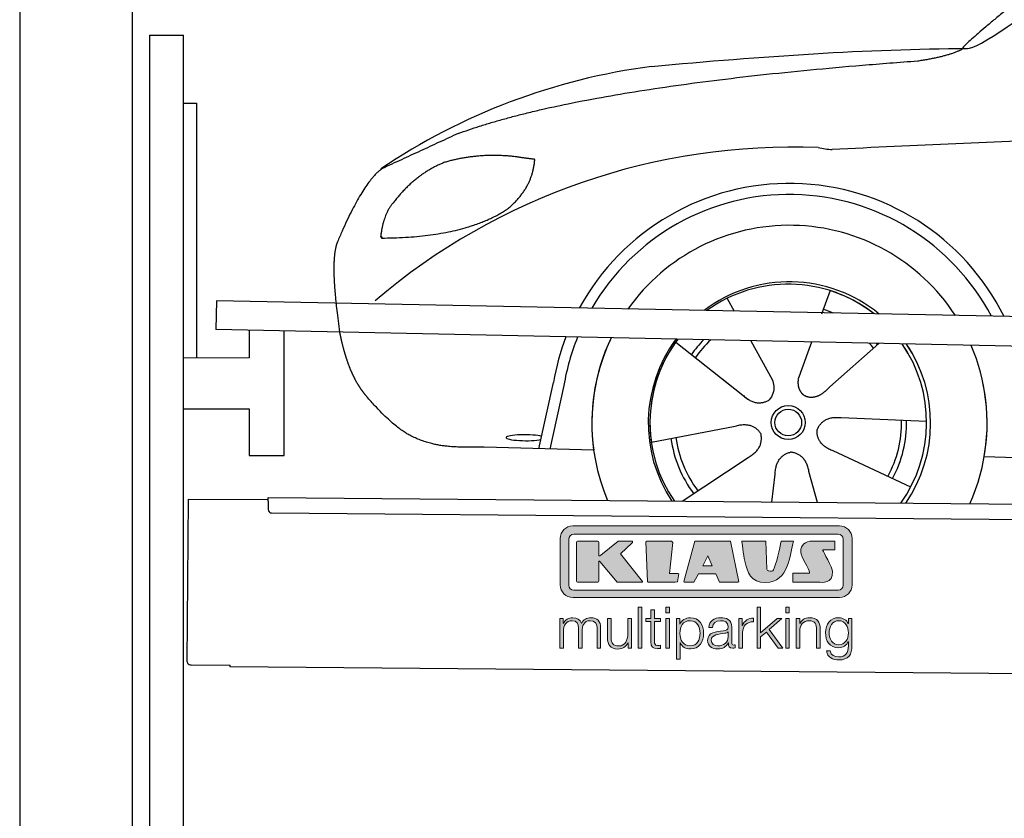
# Model space of a CAD drawing. Header units: millimetres. Extents: x -411 to 6777, y 0 to 6477.
# Tile 2 of 6: x 0 to 1744, y 3726 to 5140. Entities that reach past the tile are written whole.
import ezdxf

# ---------------------------------------------------------------- set-up
doc = ezdxf.new("R2010")
doc.units = ezdxf.units.MM
for name, color, linetype, lineweight in [('car', 10, 'Continuous', 25), ('Gebäude', 7, 'Continuous', 25), ('Logo', 7, 'Continuous', 25), ('Plattform', 7, 'Continuous', 25), ('Ständer hinten', 7, 'Continuous', 25)]:
    doc.layers.add(name, color=color, linetype=linetype, lineweight=lineweight)

# ---------------------------------------------------------------- blocks, each defined once
blk = doc.blocks.new('Car')
at = {"layer": 'car'}
for p, q in [((1392.4, 4673), (1377.6, 4631.1)), ((1210.2, 4657.6), (1222.9, 4635.1)), ((1210.3, 4657.6), (1223, 4635.1)), ((1119.9, 4579.5), (1239.4, 4486.6)), ((1252.5, 4582.9), (1291, 4514.6)), ((1360.2, 4581.6), (1341.3, 4527.7)), ((1479.4, 4580.2), (1393.3, 4502.7)), ((1341.3, 4527.7), (1337.5, 4517.3)), ((879.3, 4388.2), (903.9, 4506.1)), ((922.4, 4500.8), (898.9, 4387.9)), ((1202, 4515.7), (1248.6, 4479.5)), ((1565.4, 4442.7), (1414.1, 4447.7)), ((1078.3, 4401.6), (1226.6, 4431.8)), ((976.3, 4386.5), (782.1, 4390)), ((1133.7, 4297.8), (1249.9, 4376.5)), ((1538.2, 4326.5), (1400.4, 4389.2)), ((1668, 4381.7), (3717, 4347)), ((1292.4, 4297.8), (1298, 4347.4)), ((1373.6, 4297.9), (1357.8, 4352.5))]:
    blk.add_line(p, q, dxfattribs=at)
for radius in [30.1, 23.6]:
    blk.add_circle((1320.4, 4438.8), radius, dxfattribs=at)
for centre, radius, start, end in [((1229.4, 3955.6), 1122.3, 98.0395, 124.4377), ((1334.1, 3785.2), 1141.2, 88.2487, 130.916), ((1395.4, 5040.3), 117.4, 256.9855, 269.1884), ((1322.5, 4437.9), 424.2, 26.9197, 151.8432), ((1322.3, 4437.7), 404.8, 28.396, 150.3669), ((1322.5, 4437.9), 350, 33.4585, 145.3045), ((1322.5, 4437.9), 250, 51.0494, 127.7135), ((1320.4, 4438.8), 245, 52.2371, 126.5259), ((1320.4, 4438.8), 245, 52.2371, 72.9266), ((1320.4, 4438.8), 209.6, 68.0621, 73.3995), ((1322.5, 4437.9), 424.2, 159.4632, 170.7471), ((1322.5, 4437.9), 424.2, 159.4632, 170.7471), ((1322.3, 4437.7), 404.8, 158.434, 171.0238), ((1322.5, 4437.9), 350, 155.0104, 203.6179), ((1322.5, 4437.9), 350, 155.0104, 188.4487), ((1322.5, 4437.9), 350, 155.0104, 157.8717), ((1322.5, 4437.9), 250, 144.1237, 214.1037), ((1320.4, 4438.8), 245, 143.5289, 188.7348), ((1320.4, 4438.8), 245, 144.9266, 215.1376), ((1322.5, 4437.9), 250, 144.1237, 148.496), ((1320.4, 4438.8), 245, 143.5289, 148.0172), ((1320.4, 4438.8), 209.6, 136.2024, 145.3995), ((1320.4, 4438.8), 200.6, 133.7482, 145.5463), ((1320.4, 4438.8), 200.6, 41.6402, 44.9032), ((1320.4, 4438.8), 200.6, 41.6402, 44.9032), ((1320.4, 4438.8), 209.6, 41.655, 42.449), ((1320.4, 4438.8), 245, 30.7457, 35.1225), ((1320.4, 4438.8), 245, 324.9119, 35.1225), ((1322.5, 4437.9), 250, 30.267, 34.5277), ((1322.5, 4437.9), 250, 325.9458, 34.5277), ((1322.5, 4437.9), 350, 350.7505, 23.641), ((1322.5, 4437.9), 350, 350.7505, 23.641), ((1322.5, 4437.9), 350, 336.4317, 11.924), ((1320.4, 4438.8), 200.6, 332.1152, 1.5463), ((1320.4, 4438.8), 209.6, 332.262, 1.3995), ((1320.4, 4438.8), 209.6, 188.262, 217.3995), ((1320.4, 4438.8), 200.6, 188.1152, 217.5463)]:
    blk.add_arc(centre, radius, start, end, dxfattribs=at)
blk.add_ellipse((854.7, 4407.7), major_axis=(33.6, 0), ratio=0.157274, start_param=0.513473, end_param=5.704241, dxfattribs=at)
for points, degree in [([(1631.4, 5103.7), (1667.1, 5100.2), (1967, 5351.8), (2144.5, 5462.4)], 3), ([(1927.4, 5357.4), (1846.8, 5296.2), (1745.2, 5211.8), (1616.9, 5105.4), (1622.8, 5103.5)], 4), ([(1072.5, 5066.9), (1268.6, 5086.7), (1453.7, 5101.4), (1631.4, 5103.7)], 3), ([(1543.7, 5081), (1596.8, 5089.3), (1622.5, 5102.5)], 2), ([(731.4, 4945.1), (967.1, 5033.8), (1543.7, 5081)], 2), ([(4702.4, 5037), (3825.7, 5057.4), (1393.7, 4922.9)], 2), ([(731.4, 4945.1), (597.7, 4881.9)], 1), ([(834.6, 4904.7), (767, 4911.8), (707.8, 4893.8)], 2), ([(818.3, 4811.1), (864, 4848.5), (867.3, 4900.4)], 2), ([(867.3, 4900.4), (849.5, 4902.3), (834.6, 4904.7)], 2), ([(597.7, 4881.9), (563.3, 4858.8), (519.2, 4751.3)], 2), ([(707.8, 4893.8), (655.7, 4872.6), (618.1, 4822.3)], 2), ([(618.1, 4822.3), (600, 4802.3), (595.6, 4761)], 2), ([(596.9, 4758.7), (741.6, 4760.6), (818.3, 4811.1)], 2), ([(595.6, 4761), (599, 4760.9), (596.9, 4758.7)], 2), ([(519.2, 4751.3), (512.9, 4735.4), (511.1, 4706.9), (512.4, 4674.6), (524.3, 4591.4)], 4), ([(1239.4, 4486.6), (1262.9, 4464.9), (1286.1, 4478.5)], 2), ([(1414.1, 4447.7), (1382.3, 4451.4), (1371.5, 4426.8)], 2), ([(1226.6, 4431.8), (1257.3, 4440.8), (1272.1, 4418.4)], 2), ([(1249.9, 4376.5), (1277.8, 4392.2), (1272.1, 4418.4)], 2), ([(1400.4, 4389.2), (1370.3, 4400), (1371.5, 4426.8)], 2), ([(1298, 4347.4), (1298.9, 4379.4), (1324.8, 4386.5)], 2), ([(1357.8, 4352.5), (1351.6, 4383.8), (1324.8, 4386.5)], 2)]:
    blk.add_open_spline(points, degree=degree, dxfattribs=at)
for points, degree, knots in [([(524.3, 4591.4), (525.2, 4587.2), (526.2, 4583), (527.1, 4578.9), (528.1, 4574.8), (531.8, 4560), (535.9, 4546.4), (540.4, 4534), (545.3, 4522.7)], 4, [0.4914944, 0.4914944, 0.4914944, 0.4914944, 0.4914944, 0.5422469, 0.5422469, 0.5422469, 0.5422469, 0.728655, 0.728655, 0.728655, 0.728655, 0.728655]), ([(545, 4523.4), (546.4, 4520.2), (547.9, 4517.1), (549.3, 4514.2), (550.8, 4511.3), (556.5, 4500.2), (562.6, 4490.9), (568.9, 4483), (575.4, 4475.6)], 4, [0.7288005, 0.7288005, 0.7288005, 0.7288005, 0.7288005, 0.7843928, 0.7843928, 0.7843928, 0.7843928, 1, 1, 1, 1, 1]), ([(1337.5, 4517.3), (1337, 4514.2), (1336.8, 4511.2), (1336.8, 4508.2), (1337.2, 4505.4), (1338, 4499.7), (1340.1, 4494.3), (1343.7, 4489.8), (1348.6, 4486.9)], 4, [0.3191838, 0.3191838, 0.3191838, 0.3191838, 0.3191838, 0.5438253, 0.5438253, 0.5438253, 0.5438253, 1, 1, 1, 1, 1]), ([(1291, 4514.6), (1292.7, 4510.6), (1293.8, 4506.6), (1294.1, 4502.7), (1294.8, 4494.1), (1292.2, 4486), (1286.1, 4478.5)], 3, [0.2167758, 0.2167758, 0.2167758, 0.2167758, 0.4600873, 0.4600873, 0.4600873, 1, 1, 1, 1]), ([(1393.3, 4502.7), (1393.3, 4502.7), (1393.3, 4502.7), (1393.3, 4502.7), (1393.3, 4502.7), (1384.3, 4492.9), (1373.7, 4482.8), (1359.4, 4480.3), (1348.6, 4486.9)], 4, [-0.000003, -0.000003, -0.000003, -0.000003, -0.000003, 0, 0, 0, 0, 1, 1, 1, 1, 1]), ([(782.1, 4390), (757.4, 4390.4), (701.8, 4386.3), (665.6, 4399.9), (621.7, 4424.6), (575.4, 4475.6)], 4, [0, 0, 0, 0, 0, 0.597866, 1, 1, 1, 1, 1])]:
    blk.add_open_spline(points, degree=degree, knots=knots, dxfattribs=at)
blk = doc.blocks.new('KLAUS')
at = {"layer": 'Logo'}
h = blk.add_hatch(color=8, dxfattribs=at)
h.dxf.hatch_style = 2
edge = h.paths.add_edge_path()
edge.add_spline(control_points=[(3.6, 29.09), (2.88, 29.09), (2.3, 28.51), (2.3, 27.8), (2.3, 27.8), (2.3, 16.11), (2.3, 16.11), (2.3, 15.39), (2.88, 14.81), (3.6, 14.81), (3.6, 14.81), (71.16, 14.81), (71.16, 14.81), (71.88, 14.81), (72.46, 15.39), (72.46, 16.11), (72.46, 16.11), (72.46, 27.8), (72.46, 27.8), (72.46, 28.51), (71.88, 29.09), (71.16, 29.09), (71.16, 29.09), (3.6, 29.09), (3.6, 29.09), (3.6, 29.09), (3.6, 29.09), (3.6, 29.09)], knot_values=[0, 0, 0, 0, 1, 1, 1, 2, 2, 2, 3, 3, 3, 4, 4, 4, 5, 5, 5, 6, 6, 6, 7, 7, 7, 8, 8, 8, 9, 9, 9, 9], degree=3, periodic=0)
edge = h.paths.add_edge_path()
edge.add_spline(control_points=[(3.35, 31.23), (3.35, 31.23), (71.47, 31.23), (71.47, 31.23), (73.26, 31.23), (74.71, 29.77), (74.71, 27.99), (74.71, 27.99), (74.71, 16.17), (74.71, 16.17), (74.71, 14.38), (73.26, 12.93), (71.47, 12.93), (71.47, 12.93), (3.35, 12.93), (3.35, 12.93), (1.56, 12.93), (0.11, 14.38), (0.11, 16.17), (0.11, 16.17), (0.11, 27.99), (0.11, 27.99), (0.11, 29.77), (1.56, 31.23), (3.35, 31.23), (3.35, 31.23), (3.35, 31.23), (3.35, 31.23)], knot_values=[0, 0, 0, 0, 1, 1, 1, 2, 2, 2, 3, 3, 3, 4, 4, 4, 5, 5, 5, 6, 6, 6, 7, 7, 7, 8, 8, 8, 9, 9, 9, 9], degree=3, periodic=0)
h = blk.add_hatch(color=8, dxfattribs=at)
h.dxf.hatch_style = 2
edge = h.paths.add_edge_path()
edge.add_spline(control_points=[(4.5, 27.33), (4.5, 27.33), (9.7, 27.33), (9.7, 27.33), (9.84, 27.33), (9.96, 27.22), (9.96, 27.08), (9.96, 27.08), (9.96, 23.69), (9.96, 23.69), (9.96, 23.69), (9.94, 23.64), (10.04, 23.59), (10.14, 23.53), (10.2, 23.57), (10.2, 23.57), (10.2, 23.57), (10.51, 23.75), (10.51, 23.75), (10.51, 23.75), (14.94, 27.33), (14.94, 27.33), (14.94, 27.33), (18.41, 27.33), (18.41, 27.33), (18.41, 27.33), (18.49, 27.33), (18.56, 27.2), (18.65, 27.04), (18.53, 26.91), (18.53, 26.91), (18.53, 26.91), (15.49, 24.11), (15.49, 24.11), (15.49, 24.11), (21.14, 17.06), (21.14, 17.06), (21.14, 17.06), (21.13, 16.91), (21.13, 16.91), (21.08, 16.84), (20.99, 16.82), (20.99, 16.82), (20.99, 16.82), (14.7, 16.82), (14.7, 16.82), (14.7, 16.82), (10.26, 22.17), (10.26, 22.17), (10.26, 22.17), (10.19, 22.24), (10.08, 22.21), (9.97, 22.18), (9.96, 22.11), (9.96, 22.11), (9.96, 22.11), (9.96, 17.08), (9.96, 17.08), (9.96, 16.94), (9.84, 16.82), (9.7, 16.82), (9.7, 16.82), (4.5, 16.82), (4.5, 16.82), (4.36, 16.82), (4.25, 16.94), (4.25, 17.08), (4.25, 17.08), (4.25, 27.08), (4.25, 27.08), (4.25, 27.22), (4.36, 27.33), (4.5, 27.33), (4.5, 27.33), (4.5, 27.33), (4.5, 27.33)], knot_values=[0, 0, 0, 0, 1, 1, 1, 2, 2, 2, 3, 3, 3, 4, 4, 4, 5, 5, 5, 6, 6, 6, 7, 7, 7, 8, 8, 8, 9, 9, 9, 10, 10, 10, 11, 11, 11, 12, 12, 12, 13, 13, 13, 14, 14, 14, 15, 15, 15, 16, 16, 16, 17, 17, 17, 18, 18, 18, 19, 19, 19, 20, 20, 20, 21, 21, 21, 22, 22, 22, 23, 23, 23, 24, 24, 24, 25, 25, 25, 25], degree=3, periodic=0)
h = blk.add_hatch(color=8, dxfattribs=at)
h.dxf.hatch_style = 2
h.paths.add_polyline_path([(22.42, 17.06), (21.97, 27.15), (22.24, 27.33), (28.55, 27.33), (28.86, 26.97), (28.01, 19.08), (30.26, 19.07), (30.44, 18.95), (30.08, 16.95), (29.49, 16.82), (22.6, 16.82)])
h = blk.add_hatch(color=8, dxfattribs=at)
h.paths.add_polyline_path([(36.52, 21.01), (38.93, 21.01), (37.87, 23.57)])
h.paths.add_polyline_path([(34.52, 27.33), (43.65, 27.33), (45.76, 16.94), (45.57, 16.82), (40.83, 16.82), (39.89, 18.95), (35.42, 18.95), (34.27, 16.82), (31.78, 16.82), (31.66, 17)])
h = blk.add_hatch(color=8, dxfattribs=at)
h.dxf.hatch_style = 2
edge = h.paths.add_edge_path()
edge.add_spline(control_points=[(52.69, 27.32), (52.69, 27.32), (52.88, 20.14), (52.88, 20.14), (53.01, 19.89), (53.2, 19.77), (53.43, 19.71), (53.91, 19.59), (54.43, 19.57), (54.64, 20.03), (55.23, 21.34), (56.27, 25.45), (56.6, 27.33), (56.6, 27.33), (59.77, 27.33), (59.77, 27.33), (58.77, 23.9), (58.56, 16.82), (52.63, 16.76), (48.72, 16.72), (48.01, 19.35), (47.27, 22.24), (46.89, 23.68), (46.54, 27.33), (46.54, 27.33), (46.54, 27.33), (52.69, 27.32), (52.69, 27.32), (52.69, 27.32), (52.69, 27.32), (52.69, 27.32)], knot_values=[0, 0, 0, 0, 1, 1, 1, 2, 2, 2, 3, 3, 3, 4, 4, 4, 5, 5, 5, 6, 6, 6, 7, 7, 7, 8, 8, 8, 9, 9, 9, 10, 10, 10, 10], degree=3, periodic=0)
h = blk.add_hatch(color=8, dxfattribs=at)
h.dxf.hatch_style = 2
edge = h.paths.add_edge_path()
edge.add_spline(control_points=[(64.46, 27.33), (64.46, 27.33), (70.31, 27.33), (70.31, 27.33), (70.31, 26.52), (70.31, 26.02), (70.31, 25.12), (70.31, 25.12), (67.3, 25.12), (67.3, 25.12), (67.24, 25.04), (67.25, 25.11), (67.25, 24.91), (67.25, 24.88), (69.73, 20.38), (69.73, 19.57), (69.73, 16.4), (67.22, 16.81), (65.9, 16.82), (65.9, 16.82), (59.59, 16.82), (59.59, 16.82), (59.59, 17.76), (59.59, 18.23), (59.59, 19.14), (59.59, 19.14), (63.75, 19.14), (63.75, 19.14), (63.82, 19.22), (63.81, 19.11), (63.81, 19.31), (63.81, 20.32), (61.58, 23.06), (61.58, 24.63), (61.58, 26.33), (62.83, 27.34), (64.46, 27.33), (64.46, 27.33), (64.46, 27.33), (64.46, 27.33)], knot_values=[0, 0, 0, 0, 1, 1, 1, 2, 2, 2, 3, 3, 3, 4, 4, 4, 5, 5, 5, 6, 6, 6, 7, 7, 7, 8, 8, 8, 9, 9, 9, 10, 10, 10, 11, 11, 11, 12, 12, 12, 13, 13, 13, 13], degree=3, periodic=0)
h = blk.add_hatch(color=30, dxfattribs=at)
h.dxf.hatch_style = 2
h.paths.add_polyline_path([(20.07, 0), (20.99, 0), (20.99, 10.45), (20.07, 10.45)])
h = blk.add_hatch(color=30, dxfattribs=at)
h.paths.add_polyline_path([(27.1, 0), (28.03, 0), (28.03, 7.55), (27.1, 7.55)])
h.paths.add_polyline_path([(27.1, 8.98), (28.03, 8.98), (28.03, 10.45), (27.1, 10.45)])
h = blk.add_hatch(color=30, dxfattribs=at)
h.dxf.hatch_style = 2
h.paths.add_polyline_path([(50.4, 0), (51.32, 0), (51.32, 2.87), (52.82, 4.11), (55.8, 0), (56.96, 0), (53.52, 4.76), (56.74, 7.55), (55.51, 7.55), (51.32, 3.89), (51.32, 10.45), (50.4, 10.45)])
h = blk.add_hatch(color=30, dxfattribs=at)
h.paths.add_polyline_path([(57.74, 0), (58.66, 0), (58.66, 7.55), (57.74, 7.55)])
h.paths.add_polyline_path([(57.74, 8.98), (58.66, 8.98), (58.66, 10.45), (57.74, 10.45)])
h = blk.add_hatch(color=30, dxfattribs=at)
h.dxf.hatch_style = 2
edge = h.paths.add_edge_path()
edge.add_spline(control_points=[(0, 0), (0, 0), (0.92, 0), (0.92, 0), (0.92, 0), (0.92, 4.22), (0.92, 4.22), (0.94, 5.8), (1.58, 7), (3.18, 7), (4.35, 7), (4.77, 6.15), (4.76, 5.12), (4.76, 5.12), (4.76, 0), (4.76, 0), (4.76, 0), (5.68, 0), (5.68, 0), (5.68, 0), (5.68, 4.27), (5.68, 4.27), (5.68, 5.68), (6.14, 7), (7.73, 7), (9.05, 7), (9.52, 6.32), (9.52, 5.08), (9.52, 5.08), (9.52, 0), (9.52, 0), (9.52, 0), (10.44, 0), (10.44, 0), (10.44, 0), (10.44, 5.12), (10.44, 5.12), (10.44, 6.91), (9.59, 7.77), (7.94, 7.77), (6.94, 7.77), (5.99, 7.29), (5.54, 6.3), (5.26, 7.29), (4.36, 7.77), (3.37, 7.77), (2.17, 7.77), (1.38, 7.19), (0.89, 6.28), (0.89, 6.28), (0.85, 6.28), (0.85, 6.28), (0.85, 6.28), (0.85, 7.55), (0.85, 7.55), (0.85, 7.55), (0, 7.55), (0, 7.55), (0, 7.55), (0, 0), (0, 0), (0, 0), (0, 0), (0, 0)], knot_values=[0, 0, 0, 0, 1, 1, 1, 2, 2, 2, 3, 3, 3, 4, 4, 4, 5, 5, 5, 6, 6, 6, 7, 7, 7, 8, 8, 8, 9, 9, 9, 10, 10, 10, 11, 11, 11, 12, 12, 12, 13, 13, 13, 14, 14, 14, 15, 15, 15, 16, 16, 16, 17, 17, 17, 18, 18, 18, 19, 19, 19, 20, 20, 20, 21, 21, 21, 21], degree=3, periodic=0)
h = blk.add_hatch(color=30, dxfattribs=at)
h.dxf.hatch_style = 2
edge = h.paths.add_edge_path()
edge.add_spline(control_points=[(18.31, 7.55), (18.31, 7.55), (17.39, 7.55), (17.39, 7.55), (17.39, 7.55), (17.39, 3.59), (17.39, 3.59), (17.39, 2.05), (16.7, 0.56), (15.12, 0.56), (13.66, 0.56), (13.15, 1.27), (13.1, 2.64), (13.1, 2.64), (13.1, 7.55), (13.1, 7.55), (13.1, 7.55), (12.18, 7.55), (12.18, 7.55), (12.18, 7.55), (12.18, 2.65), (12.18, 2.65), (12.18, 0.89), (12.93, -0.22), (14.83, -0.22), (15.96, -0.22), (16.95, 0.35), (17.44, 1.36), (17.44, 1.36), (17.47, 1.36), (17.47, 1.36), (17.47, 1.36), (17.47, 0), (17.47, 0), (17.47, 0), (18.31, 0), (18.31, 0), (18.31, 0), (18.31, 7.55), (18.31, 7.55), (18.31, 7.55), (18.31, 7.55), (18.31, 7.55)], knot_values=[0, 0, 0, 0, 1, 1, 1, 2, 2, 2, 3, 3, 3, 4, 4, 4, 5, 5, 5, 6, 6, 6, 7, 7, 7, 8, 8, 8, 9, 9, 9, 10, 10, 10, 11, 11, 11, 12, 12, 12, 13, 13, 13, 14, 14, 14, 14], degree=3, periodic=0)
h = blk.add_hatch(color=30, dxfattribs=at)
h.dxf.hatch_style = 2
edge = h.paths.add_edge_path()
edge.add_spline(control_points=[(24.22, 9.82), (24.22, 9.82), (23.3, 9.82), (23.3, 9.82), (23.3, 9.82), (23.3, 7.55), (23.3, 7.55), (23.3, 7.55), (21.98, 7.55), (21.98, 7.55), (21.98, 7.55), (21.98, 6.78), (21.98, 6.78), (21.98, 6.78), (23.3, 6.78), (23.3, 6.78), (23.3, 6.78), (23.3, 1.61), (23.3, 1.61), (23.28, 0.32), (23.71, -0.09), (24.94, -0.09), (25.22, -0.09), (25.48, -0.06), (25.76, -0.06), (25.76, -0.06), (25.76, 0.73), (25.76, 0.73), (25.5, 0.7), (25.23, 0.69), (24.97, 0.69), (24.31, 0.73), (24.22, 1.08), (24.22, 1.68), (24.22, 1.68), (24.22, 6.78), (24.22, 6.78), (24.22, 6.78), (25.76, 6.78), (25.76, 6.78), (25.76, 6.78), (25.76, 7.55), (25.76, 7.55), (25.76, 7.55), (24.22, 7.55), (24.22, 7.55), (24.22, 7.55), (24.22, 9.82), (24.22, 9.82), (24.22, 9.82), (24.22, 9.82), (24.22, 9.82)], knot_values=[0, 0, 0, 0, 1, 1, 1, 2, 2, 2, 3, 3, 3, 4, 4, 4, 5, 5, 5, 6, 6, 6, 7, 7, 7, 8, 8, 8, 9, 9, 9, 10, 10, 10, 11, 11, 11, 12, 12, 12, 13, 13, 13, 14, 14, 14, 15, 15, 15, 16, 16, 16, 17, 17, 17, 17], degree=3, periodic=0)
h = blk.add_hatch(color=30, dxfattribs=at)
edge = h.paths.add_edge_path()
edge.add_spline(control_points=[(35.84, 3.78), (35.84, 2.21), (35.12, 0.56), (33.37, 0.56), (31.4, 0.56), (30.72, 2.21), (30.72, 3.78), (30.72, 5.49), (31.33, 7), (33.37, 7), (35.12, 7), (35.84, 5.34), (35.84, 3.78), (35.84, 3.78), (35.84, 3.78), (35.84, 3.78)], knot_values=[0, 0, 0, 0, 1, 1, 1, 2, 2, 2, 3, 3, 3, 4, 4, 4, 5, 5, 5, 5], degree=3, periodic=0)
edge = h.paths.add_edge_path()
edge.add_spline(control_points=[(29.79, -2.8), (29.79, -2.8), (30.72, -2.8), (30.72, -2.8), (30.72, -2.8), (30.72, 1.43), (30.72, 1.43), (30.72, 1.43), (30.74, 1.43), (30.74, 1.43), (31.14, 0.35), (32.24, -0.22), (33.37, -0.22), (35.66, -0.22), (36.76, 1.64), (36.76, 3.78), (36.76, 5.91), (35.66, 7.77), (33.37, 7.77), (32.15, 7.77), (31.1, 7.14), (30.67, 6.12), (30.67, 6.12), (30.64, 6.12), (30.64, 6.12), (30.64, 6.12), (30.64, 7.55), (30.64, 7.55), (30.64, 7.55), (29.79, 7.55), (29.79, 7.55), (29.79, 7.55), (29.79, -2.8), (29.79, -2.8), (29.79, -2.8), (29.79, -2.8), (29.79, -2.8)], knot_values=[0, 0, 0, 0, 1, 1, 1, 2, 2, 2, 3, 3, 3, 4, 4, 4, 5, 5, 5, 6, 6, 6, 7, 7, 7, 8, 8, 8, 9, 9, 9, 10, 10, 10, 11, 11, 11, 12, 12, 12, 12], degree=3, periodic=0)
h = blk.add_hatch(color=30, dxfattribs=at)
edge = h.paths.add_edge_path()
edge.add_spline(control_points=[(43.03, 2.93), (43.04, 1.45), (41.8, 0.56), (40.39, 0.56), (39.53, 0.56), (38.71, 1.13), (38.71, 2.05), (38.71, 3.53), (40.66, 3.51), (42.22, 3.79), (42.47, 3.84), (42.88, 3.91), (43, 4.13), (43, 4.13), (43.03, 4.13), (43.03, 4.13), (43.03, 4.13), (43.03, 2.93), (43.03, 2.93), (43.03, 2.93), (43.03, 2.93), (43.03, 2.93)], knot_values=[0, 0, 0, 0, 1, 1, 1, 2, 2, 2, 3, 3, 3, 4, 4, 4, 5, 5, 5, 6, 6, 6, 7, 7, 7, 7], degree=3, periodic=0)
edge = h.paths.add_edge_path()
edge.add_spline(control_points=[(39.03, 5.24), (39.06, 6.47), (39.91, 7), (41.05, 7), (42.14, 7), (43.03, 6.69), (43.03, 5.45), (43.03, 4.61), (42.6, 4.51), (41.84, 4.42), (39.85, 4.19), (37.79, 4.11), (37.79, 1.99), (37.79, 0.47), (38.93, -0.22), (40.32, -0.22), (41.77, -0.22), (42.43, 0.34), (43.07, 1.32), (43.07, 1.32), (43.1, 1.32), (43.1, 1.32), (43.1, 0.53), (43.25, 0), (44.19, 0), (44.43, 0), (44.58, 0.01), (44.79, 0.06), (44.79, 0.06), (44.79, 0.83), (44.79, 0.83), (44.71, 0.81), (44.6, 0.78), (44.49, 0.78), (44.13, 0.78), (43.95, 0.98), (43.95, 1.33), (43.95, 1.33), (43.95, 5.34), (43.95, 5.34), (43.95, 7.36), (42.5, 7.77), (41.17, 7.77), (39.44, 7.77), (38.2, 7.01), (38.11, 5.24), (38.11, 5.24), (39.03, 5.24), (39.03, 5.24), (39.03, 5.24), (39.03, 5.24), (39.03, 5.24)], knot_values=[0, 0, 0, 0, 1, 1, 1, 2, 2, 2, 3, 3, 3, 4, 4, 4, 5, 5, 5, 6, 6, 6, 7, 7, 7, 8, 8, 8, 9, 9, 9, 10, 10, 10, 11, 11, 11, 12, 12, 12, 13, 13, 13, 14, 14, 14, 15, 15, 15, 16, 16, 16, 17, 17, 17, 17], degree=3, periodic=0)
h = blk.add_hatch(color=30, dxfattribs=at)
h.dxf.hatch_style = 2
edge = h.paths.add_edge_path()
edge.add_spline(control_points=[(45.79, 0), (45.79, 0), (46.71, 0), (46.71, 0), (46.71, 0), (46.71, 4.03), (46.71, 4.03), (46.71, 5.59), (47.85, 6.82), (49.52, 6.73), (49.52, 6.73), (49.52, 7.66), (49.52, 7.66), (48.16, 7.72), (47.14, 7), (46.67, 5.78), (46.67, 5.78), (46.64, 5.78), (46.64, 5.78), (46.64, 5.78), (46.64, 7.55), (46.64, 7.55), (46.64, 7.55), (45.79, 7.55), (45.79, 7.55), (45.79, 7.55), (45.79, 0), (45.79, 0), (45.79, 0), (45.79, 0), (45.79, 0)], knot_values=[0, 0, 0, 0, 1, 1, 1, 2, 2, 2, 3, 3, 3, 4, 4, 4, 5, 5, 5, 6, 6, 6, 7, 7, 7, 8, 8, 8, 9, 9, 9, 10, 10, 10, 10], degree=3, periodic=0)
h = blk.add_hatch(color=30, dxfattribs=at)
h.dxf.hatch_style = 2
edge = h.paths.add_edge_path()
edge.add_spline(control_points=[(60.41, 0), (60.41, 0), (61.33, 0), (61.33, 0), (61.33, 0), (61.33, 4.41), (61.33, 4.41), (61.36, 5.89), (62.24, 7), (63.7, 7), (65.2, 7), (65.62, 6.02), (65.62, 4.71), (65.62, 4.71), (65.62, 0), (65.62, 0), (65.62, 0), (66.54, 0), (66.54, 0), (66.54, 0), (66.54, 4.86), (66.54, 4.86), (66.54, 6.66), (65.9, 7.77), (63.78, 7.77), (62.71, 7.77), (61.7, 7.16), (61.36, 6.25), (61.36, 6.25), (61.33, 6.25), (61.33, 6.25), (61.33, 6.25), (61.33, 7.55), (61.33, 7.55), (61.33, 7.55), (60.41, 7.55), (60.41, 7.55), (60.41, 7.55), (60.41, 0), (60.41, 0), (60.41, 0), (60.41, 0), (60.41, 0)], knot_values=[0, 0, 0, 0, 1, 1, 1, 2, 2, 2, 3, 3, 3, 4, 4, 4, 5, 5, 5, 6, 6, 6, 7, 7, 7, 8, 8, 8, 9, 9, 9, 10, 10, 10, 11, 11, 11, 12, 12, 12, 13, 13, 13, 14, 14, 14, 14], degree=3, periodic=0)
h = blk.add_hatch(color=30, dxfattribs=at)
edge = h.paths.add_edge_path()
edge.add_spline(control_points=[(71.32, 0.86), (69.62, 0.86), (68.83, 2.34), (68.83, 3.86), (68.83, 5.43), (69.56, 7), (71.32, 7), (73.06, 7), (73.75, 5.34), (73.75, 3.86), (73.75, 2.33), (72.91, 0.86), (71.32, 0.86), (71.32, 0.86), (71.32, 0.86), (71.32, 0.86)], knot_values=[0, 0, 0, 0, 1, 1, 1, 2, 2, 2, 3, 3, 3, 4, 4, 4, 5, 5, 5, 5], degree=3, periodic=0)
edge = h.paths.add_edge_path()
edge.add_spline(control_points=[(74.67, 7.55), (74.67, 7.55), (73.75, 7.55), (73.75, 7.55), (73.75, 7.55), (73.75, 6.25), (73.75, 6.25), (73.75, 6.25), (73.72, 6.25), (73.72, 6.25), (73.35, 7.09), (72.41, 7.77), (71.32, 7.77), (69.13, 7.77), (67.9, 6.05), (67.9, 3.97), (67.9, 1.82), (68.9, 0.09), (71.32, 0.09), (72.4, 0.09), (73.29, 0.72), (73.72, 1.64), (73.72, 1.64), (73.75, 1.64), (73.75, 1.64), (73.75, 1.64), (73.75, 0.61), (73.75, 0.61), (73.75, -1.23), (73.01, -2.24), (71.32, -2.24), (70.29, -2.24), (69.31, -1.85), (69.1, -0.73), (69.1, -0.73), (68.18, -0.73), (68.18, -0.73), (68.31, -2.34), (69.81, -3.02), (71.32, -3.02), (73.79, -3.02), (74.65, -1.64), (74.67, 0.61), (74.67, 0.61), (74.67, 7.55), (74.67, 7.55), (74.67, 7.55), (74.67, 7.55), (74.67, 7.55)], knot_values=[0, 0, 0, 0, 1, 1, 1, 2, 2, 2, 3, 3, 3, 4, 4, 4, 5, 5, 5, 6, 6, 6, 7, 7, 7, 8, 8, 8, 9, 9, 9, 10, 10, 10, 11, 11, 11, 12, 12, 12, 13, 13, 13, 14, 14, 14, 15, 15, 15, 16, 16, 16, 16], degree=3, periodic=0)
at = {"layer": 'Logo', "lineweight": 0}
for points in [[(22.42, 17.06), (21.97, 27.15), (22.24, 27.33), (28.55, 27.33), (28.86, 26.97), (28.01, 19.08), (30.26, 19.07), (30.44, 18.95), (30.08, 16.95), (29.49, 16.82), (22.6, 16.82), (22.42, 17.06), (22.42, 17.06)], [(34.52, 27.33), (43.65, 27.33), (45.76, 16.94), (45.57, 16.82), (40.83, 16.82), (39.89, 18.95), (35.42, 18.95), (34.27, 16.82), (31.78, 16.82), (31.66, 17), (34.52, 27.33), (34.52, 27.33)], [(36.52, 21.01), (38.93, 21.01), (37.87, 23.57), (36.52, 21.01), (36.52, 21.01)], [(20.07, 0), (20.99, 0), (20.99, 10.45), (20.07, 10.45), (20.07, 0), (20.07, 0)], [(27.1, 8.98), (28.03, 8.98), (28.03, 10.45), (27.1, 10.45), (27.1, 8.98), (27.1, 8.98)], [(50.4, 0), (51.32, 0), (51.32, 2.87), (52.82, 4.11), (55.8, 0), (56.96, 0), (53.52, 4.76), (56.74, 7.55), (55.51, 7.55), (51.32, 3.89), (51.32, 10.45), (50.4, 10.45), (50.4, 0), (50.4, 0)], [(57.74, 8.98), (58.66, 8.98), (58.66, 10.45), (57.74, 10.45), (57.74, 8.98), (57.74, 8.98)], [(27.1, 0), (28.03, 0), (28.03, 7.55), (27.1, 7.55), (27.1, 0), (27.1, 0)], [(57.74, 0), (58.66, 0), (58.66, 7.55), (57.74, 7.55), (57.74, 0), (57.74, 0)]]:
    blk.add_lwpolyline(points, dxfattribs=at)
for points, knots in [([(3.35, 31.23), (3.35, 31.23), (71.47, 31.23), (71.47, 31.23), (73.26, 31.23), (74.71, 29.77), (74.71, 27.99), (74.71, 27.99), (74.71, 16.17), (74.71, 16.17), (74.71, 14.38), (73.26, 12.93), (71.47, 12.93), (71.47, 12.93), (3.35, 12.93), (3.35, 12.93), (1.56, 12.93), (0.11, 14.38), (0.11, 16.17), (0.11, 16.17), (0.11, 27.99), (0.11, 27.99), (0.11, 29.77), (1.56, 31.23), (3.35, 31.23), (3.35, 31.23), (3.35, 31.23), (3.35, 31.23)], [0, 0, 0, 0, 1, 1, 1, 2, 2, 2, 3, 3, 3, 4, 4, 4, 5, 5, 5, 6, 6, 6, 7, 7, 7, 8, 8, 8, 9, 9, 9, 9]), ([(3.6, 29.09), (2.88, 29.09), (2.3, 28.51), (2.3, 27.8), (2.3, 27.8), (2.3, 16.11), (2.3, 16.11), (2.3, 15.39), (2.88, 14.81), (3.6, 14.81), (3.6, 14.81), (71.16, 14.81), (71.16, 14.81), (71.88, 14.81), (72.46, 15.39), (72.46, 16.11), (72.46, 16.11), (72.46, 27.8), (72.46, 27.8), (72.46, 28.51), (71.88, 29.09), (71.16, 29.09), (71.16, 29.09), (3.6, 29.09), (3.6, 29.09), (3.6, 29.09), (3.6, 29.09), (3.6, 29.09)], [0, 0, 0, 0, 1, 1, 1, 2, 2, 2, 3, 3, 3, 4, 4, 4, 5, 5, 5, 6, 6, 6, 7, 7, 7, 8, 8, 8, 9, 9, 9, 9]), ([(4.5, 27.33), (4.5, 27.33), (9.7, 27.33), (9.7, 27.33), (9.84, 27.33), (9.96, 27.22), (9.96, 27.08), (9.96, 27.08), (9.96, 23.69), (9.96, 23.69), (9.96, 23.69), (9.94, 23.64), (10.04, 23.59), (10.14, 23.53), (10.2, 23.57), (10.2, 23.57), (10.2, 23.57), (10.51, 23.75), (10.51, 23.75), (10.51, 23.75), (14.94, 27.33), (14.94, 27.33), (14.94, 27.33), (18.41, 27.33), (18.41, 27.33), (18.41, 27.33), (18.49, 27.33), (18.56, 27.2), (18.65, 27.04), (18.53, 26.91), (18.53, 26.91), (18.53, 26.91), (15.49, 24.11), (15.49, 24.11), (15.49, 24.11), (21.14, 17.06), (21.14, 17.06), (21.14, 17.06), (21.13, 16.91), (21.13, 16.91), (21.08, 16.84), (20.99, 16.82), (20.99, 16.82), (20.99, 16.82), (14.7, 16.82), (14.7, 16.82), (14.7, 16.82), (10.26, 22.17), (10.26, 22.17), (10.26, 22.17), (10.19, 22.24), (10.08, 22.21), (9.97, 22.18), (9.96, 22.11), (9.96, 22.11), (9.96, 22.11), (9.96, 17.08), (9.96, 17.08), (9.96, 16.94), (9.84, 16.82), (9.7, 16.82), (9.7, 16.82), (4.5, 16.82), (4.5, 16.82), (4.36, 16.82), (4.25, 16.94), (4.25, 17.08), (4.25, 17.08), (4.25, 27.08), (4.25, 27.08), (4.25, 27.22), (4.36, 27.33), (4.5, 27.33), (4.5, 27.33), (4.5, 27.33), (4.5, 27.33)], [0, 0, 0, 0, 1, 1, 1, 2, 2, 2, 3, 3, 3, 4, 4, 4, 5, 5, 5, 6, 6, 6, 7, 7, 7, 8, 8, 8, 9, 9, 9, 10, 10, 10, 11, 11, 11, 12, 12, 12, 13, 13, 13, 14, 14, 14, 15, 15, 15, 16, 16, 16, 17, 17, 17, 18, 18, 18, 19, 19, 19, 20, 20, 20, 21, 21, 21, 22, 22, 22, 23, 23, 23, 24, 24, 24, 25, 25, 25, 25]), ([(52.69, 27.32), (52.69, 27.32), (52.88, 20.14), (52.88, 20.14), (53.01, 19.89), (53.2, 19.77), (53.43, 19.71), (53.91, 19.59), (54.43, 19.57), (54.64, 20.03), (55.23, 21.34), (56.27, 25.45), (56.6, 27.33), (56.6, 27.33), (59.77, 27.33), (59.77, 27.33), (58.77, 23.9), (58.56, 16.82), (52.63, 16.76), (48.72, 16.72), (48.01, 19.35), (47.27, 22.24), (46.89, 23.68), (46.54, 27.33), (46.54, 27.33), (46.54, 27.33), (52.69, 27.32), (52.69, 27.32), (52.69, 27.32), (52.69, 27.32), (52.69, 27.32)], [0, 0, 0, 0, 1, 1, 1, 2, 2, 2, 3, 3, 3, 4, 4, 4, 5, 5, 5, 6, 6, 6, 7, 7, 7, 8, 8, 8, 9, 9, 9, 10, 10, 10, 10]), ([(64.46, 27.33), (64.46, 27.33), (70.31, 27.33), (70.31, 27.33), (70.31, 26.52), (70.31, 26.02), (70.31, 25.12), (70.31, 25.12), (67.3, 25.12), (67.3, 25.12), (67.24, 25.04), (67.25, 25.11), (67.25, 24.91), (67.25, 24.88), (69.73, 20.38), (69.73, 19.57), (69.73, 16.4), (67.22, 16.81), (65.9, 16.82), (65.9, 16.82), (59.59, 16.82), (59.59, 16.82), (59.59, 17.76), (59.59, 18.23), (59.59, 19.14), (59.59, 19.14), (63.75, 19.14), (63.75, 19.14), (63.82, 19.22), (63.81, 19.11), (63.81, 19.31), (63.81, 20.32), (61.58, 23.06), (61.58, 24.63), (61.58, 26.33), (62.83, 27.34), (64.46, 27.33), (64.46, 27.33), (64.46, 27.33), (64.46, 27.33)], [0, 0, 0, 0, 1, 1, 1, 2, 2, 2, 3, 3, 3, 4, 4, 4, 5, 5, 5, 6, 6, 6, 7, 7, 7, 8, 8, 8, 9, 9, 9, 10, 10, 10, 11, 11, 11, 12, 12, 12, 13, 13, 13, 13]), ([(0, 0), (0, 0), (0.92, 0), (0.92, 0), (0.92, 0), (0.92, 4.22), (0.92, 4.22), (0.94, 5.8), (1.58, 7), (3.18, 7), (4.35, 7), (4.77, 6.15), (4.76, 5.12), (4.76, 5.12), (4.76, 0), (4.76, 0), (4.76, 0), (5.68, 0), (5.68, 0), (5.68, 0), (5.68, 4.27), (5.68, 4.27), (5.68, 5.68), (6.14, 7), (7.73, 7), (9.05, 7), (9.52, 6.32), (9.52, 5.08), (9.52, 5.08), (9.52, 0), (9.52, 0), (9.52, 0), (10.44, 0), (10.44, 0), (10.44, 0), (10.44, 5.12), (10.44, 5.12), (10.44, 6.91), (9.59, 7.77), (7.94, 7.77), (6.94, 7.77), (5.99, 7.29), (5.54, 6.3), (5.26, 7.29), (4.36, 7.77), (3.37, 7.77), (2.17, 7.77), (1.38, 7.19), (0.89, 6.28), (0.89, 6.28), (0.85, 6.28), (0.85, 6.28), (0.85, 6.28), (0.85, 7.55), (0.85, 7.55), (0.85, 7.55), (0, 7.55), (0, 7.55), (0, 7.55), (0, 0), (0, 0), (0, 0), (0, 0), (0, 0)], [0, 0, 0, 0, 1, 1, 1, 2, 2, 2, 3, 3, 3, 4, 4, 4, 5, 5, 5, 6, 6, 6, 7, 7, 7, 8, 8, 8, 9, 9, 9, 10, 10, 10, 11, 11, 11, 12, 12, 12, 13, 13, 13, 14, 14, 14, 15, 15, 15, 16, 16, 16, 17, 17, 17, 18, 18, 18, 19, 19, 19, 20, 20, 20, 21, 21, 21, 21]), ([(18.31, 7.55), (18.31, 7.55), (17.39, 7.55), (17.39, 7.55), (17.39, 7.55), (17.39, 3.59), (17.39, 3.59), (17.39, 2.05), (16.7, 0.56), (15.12, 0.56), (13.66, 0.56), (13.15, 1.27), (13.1, 2.64), (13.1, 2.64), (13.1, 7.55), (13.1, 7.55), (13.1, 7.55), (12.18, 7.55), (12.18, 7.55), (12.18, 7.55), (12.18, 2.65), (12.18, 2.65), (12.18, 0.89), (12.93, -0.22), (14.83, -0.22), (15.96, -0.22), (16.95, 0.35), (17.44, 1.36), (17.44, 1.36), (17.47, 1.36), (17.47, 1.36), (17.47, 1.36), (17.47, 0), (17.47, 0), (17.47, 0), (18.31, 0), (18.31, 0), (18.31, 0), (18.31, 7.55), (18.31, 7.55), (18.31, 7.55), (18.31, 7.55), (18.31, 7.55)], [0, 0, 0, 0, 1, 1, 1, 2, 2, 2, 3, 3, 3, 4, 4, 4, 5, 5, 5, 6, 6, 6, 7, 7, 7, 8, 8, 8, 9, 9, 9, 10, 10, 10, 11, 11, 11, 12, 12, 12, 13, 13, 13, 14, 14, 14, 14]), ([(24.22, 9.82), (24.22, 9.82), (23.3, 9.82), (23.3, 9.82), (23.3, 9.82), (23.3, 7.55), (23.3, 7.55), (23.3, 7.55), (21.98, 7.55), (21.98, 7.55), (21.98, 7.55), (21.98, 6.78), (21.98, 6.78), (21.98, 6.78), (23.3, 6.78), (23.3, 6.78), (23.3, 6.78), (23.3, 1.61), (23.3, 1.61), (23.28, 0.32), (23.71, -0.09), (24.94, -0.09), (25.22, -0.09), (25.48, -0.06), (25.76, -0.06), (25.76, -0.06), (25.76, 0.73), (25.76, 0.73), (25.5, 0.7), (25.23, 0.69), (24.97, 0.69), (24.31, 0.73), (24.22, 1.08), (24.22, 1.68), (24.22, 1.68), (24.22, 6.78), (24.22, 6.78), (24.22, 6.78), (25.76, 6.78), (25.76, 6.78), (25.76, 6.78), (25.76, 7.55), (25.76, 7.55), (25.76, 7.55), (24.22, 7.55), (24.22, 7.55), (24.22, 7.55), (24.22, 9.82), (24.22, 9.82), (24.22, 9.82), (24.22, 9.82), (24.22, 9.82)], [0, 0, 0, 0, 1, 1, 1, 2, 2, 2, 3, 3, 3, 4, 4, 4, 5, 5, 5, 6, 6, 6, 7, 7, 7, 8, 8, 8, 9, 9, 9, 10, 10, 10, 11, 11, 11, 12, 12, 12, 13, 13, 13, 14, 14, 14, 15, 15, 15, 16, 16, 16, 17, 17, 17, 17]), ([(29.79, -2.8), (29.79, -2.8), (30.72, -2.8), (30.72, -2.8), (30.72, -2.8), (30.72, 1.43), (30.72, 1.43), (30.72, 1.43), (30.74, 1.43), (30.74, 1.43), (31.14, 0.35), (32.24, -0.22), (33.37, -0.22), (35.66, -0.22), (36.76, 1.64), (36.76, 3.78), (36.76, 5.91), (35.66, 7.77), (33.37, 7.77), (32.15, 7.77), (31.1, 7.14), (30.67, 6.12), (30.67, 6.12), (30.64, 6.12), (30.64, 6.12), (30.64, 6.12), (30.64, 7.55), (30.64, 7.55), (30.64, 7.55), (29.79, 7.55), (29.79, 7.55), (29.79, 7.55), (29.79, -2.8), (29.79, -2.8), (29.79, -2.8), (29.79, -2.8), (29.79, -2.8)], [0, 0, 0, 0, 1, 1, 1, 2, 2, 2, 3, 3, 3, 4, 4, 4, 5, 5, 5, 6, 6, 6, 7, 7, 7, 8, 8, 8, 9, 9, 9, 10, 10, 10, 11, 11, 11, 12, 12, 12, 12]), ([(39.03, 5.24), (39.06, 6.47), (39.91, 7), (41.05, 7), (42.14, 7), (43.03, 6.69), (43.03, 5.45), (43.03, 4.61), (42.6, 4.51), (41.84, 4.42), (39.85, 4.19), (37.79, 4.11), (37.79, 1.99), (37.79, 0.47), (38.93, -0.22), (40.32, -0.22), (41.77, -0.22), (42.43, 0.34), (43.07, 1.32), (43.07, 1.32), (43.1, 1.32), (43.1, 1.32), (43.1, 0.53), (43.25, 0), (44.19, 0), (44.43, 0), (44.58, 0.01), (44.79, 0.06), (44.79, 0.06), (44.79, 0.83), (44.79, 0.83), (44.71, 0.81), (44.6, 0.78), (44.49, 0.78), (44.13, 0.78), (43.95, 0.98), (43.95, 1.33), (43.95, 1.33), (43.95, 5.34), (43.95, 5.34), (43.95, 7.36), (42.5, 7.77), (41.17, 7.77), (39.44, 7.77), (38.2, 7.01), (38.11, 5.24), (38.11, 5.24), (39.03, 5.24), (39.03, 5.24), (39.03, 5.24), (39.03, 5.24), (39.03, 5.24)], [0, 0, 0, 0, 1, 1, 1, 2, 2, 2, 3, 3, 3, 4, 4, 4, 5, 5, 5, 6, 6, 6, 7, 7, 7, 8, 8, 8, 9, 9, 9, 10, 10, 10, 11, 11, 11, 12, 12, 12, 13, 13, 13, 14, 14, 14, 15, 15, 15, 16, 16, 16, 17, 17, 17, 17]), ([(45.79, 0), (45.79, 0), (46.71, 0), (46.71, 0), (46.71, 0), (46.71, 4.03), (46.71, 4.03), (46.71, 5.59), (47.85, 6.82), (49.52, 6.73), (49.52, 6.73), (49.52, 7.66), (49.52, 7.66), (48.16, 7.72), (47.14, 7), (46.67, 5.78), (46.67, 5.78), (46.64, 5.78), (46.64, 5.78), (46.64, 5.78), (46.64, 7.55), (46.64, 7.55), (46.64, 7.55), (45.79, 7.55), (45.79, 7.55), (45.79, 7.55), (45.79, 0), (45.79, 0), (45.79, 0), (45.79, 0), (45.79, 0)], [0, 0, 0, 0, 1, 1, 1, 2, 2, 2, 3, 3, 3, 4, 4, 4, 5, 5, 5, 6, 6, 6, 7, 7, 7, 8, 8, 8, 9, 9, 9, 10, 10, 10, 10]), ([(60.41, 0), (60.41, 0), (61.33, 0), (61.33, 0), (61.33, 0), (61.33, 4.41), (61.33, 4.41), (61.36, 5.89), (62.24, 7), (63.7, 7), (65.2, 7), (65.62, 6.02), (65.62, 4.71), (65.62, 4.71), (65.62, 0), (65.62, 0), (65.62, 0), (66.54, 0), (66.54, 0), (66.54, 0), (66.54, 4.86), (66.54, 4.86), (66.54, 6.66), (65.9, 7.77), (63.78, 7.77), (62.71, 7.77), (61.7, 7.16), (61.36, 6.25), (61.36, 6.25), (61.33, 6.25), (61.33, 6.25), (61.33, 6.25), (61.33, 7.55), (61.33, 7.55), (61.33, 7.55), (60.41, 7.55), (60.41, 7.55), (60.41, 7.55), (60.41, 0), (60.41, 0), (60.41, 0), (60.41, 0), (60.41, 0)], [0, 0, 0, 0, 1, 1, 1, 2, 2, 2, 3, 3, 3, 4, 4, 4, 5, 5, 5, 6, 6, 6, 7, 7, 7, 8, 8, 8, 9, 9, 9, 10, 10, 10, 11, 11, 11, 12, 12, 12, 13, 13, 13, 14, 14, 14, 14]), ([(74.67, 7.55), (74.67, 7.55), (73.75, 7.55), (73.75, 7.55), (73.75, 7.55), (73.75, 6.25), (73.75, 6.25), (73.75, 6.25), (73.72, 6.25), (73.72, 6.25), (73.35, 7.09), (72.41, 7.77), (71.32, 7.77), (69.13, 7.77), (67.9, 6.05), (67.9, 3.97), (67.9, 1.82), (68.9, 0.09), (71.32, 0.09), (72.4, 0.09), (73.29, 0.72), (73.72, 1.64), (73.72, 1.64), (73.75, 1.64), (73.75, 1.64), (73.75, 1.64), (73.75, 0.61), (73.75, 0.61), (73.75, -1.23), (73.01, -2.24), (71.32, -2.24), (70.29, -2.24), (69.31, -1.85), (69.1, -0.73), (69.1, -0.73), (68.18, -0.73), (68.18, -0.73), (68.31, -2.34), (69.81, -3.02), (71.32, -3.02), (73.79, -3.02), (74.65, -1.64), (74.67, 0.61), (74.67, 0.61), (74.67, 7.55), (74.67, 7.55), (74.67, 7.55), (74.67, 7.55), (74.67, 7.55)], [0, 0, 0, 0, 1, 1, 1, 2, 2, 2, 3, 3, 3, 4, 4, 4, 5, 5, 5, 6, 6, 6, 7, 7, 7, 8, 8, 8, 9, 9, 9, 10, 10, 10, 11, 11, 11, 12, 12, 12, 13, 13, 13, 14, 14, 14, 15, 15, 15, 16, 16, 16, 16]), ([(35.84, 3.78), (35.84, 2.21), (35.12, 0.56), (33.37, 0.56), (31.4, 0.56), (30.72, 2.21), (30.72, 3.78), (30.72, 5.49), (31.33, 7), (33.37, 7), (35.12, 7), (35.84, 5.34), (35.84, 3.78), (35.84, 3.78), (35.84, 3.78), (35.84, 3.78)], [0, 0, 0, 0, 1, 1, 1, 2, 2, 2, 3, 3, 3, 4, 4, 4, 5, 5, 5, 5]), ([(71.32, 0.86), (69.62, 0.86), (68.83, 2.34), (68.83, 3.86), (68.83, 5.43), (69.56, 7), (71.32, 7), (73.06, 7), (73.75, 5.34), (73.75, 3.86), (73.75, 2.33), (72.91, 0.86), (71.32, 0.86), (71.32, 0.86), (71.32, 0.86), (71.32, 0.86)], [0, 0, 0, 0, 1, 1, 1, 2, 2, 2, 3, 3, 3, 4, 4, 4, 5, 5, 5, 5]), ([(43.03, 2.93), (43.04, 1.45), (41.8, 0.56), (40.39, 0.56), (39.53, 0.56), (38.71, 1.13), (38.71, 2.05), (38.71, 3.53), (40.66, 3.51), (42.22, 3.79), (42.47, 3.84), (42.88, 3.91), (43, 4.13), (43, 4.13), (43.03, 4.13), (43.03, 4.13), (43.03, 4.13), (43.03, 2.93), (43.03, 2.93), (43.03, 2.93), (43.03, 2.93), (43.03, 2.93)], [0, 0, 0, 0, 1, 1, 1, 2, 2, 2, 3, 3, 3, 4, 4, 4, 5, 5, 5, 6, 6, 6, 7, 7, 7, 7])]:
    blk.add_open_spline(points, degree=3, knots=knots, dxfattribs=at)
blk = doc.blocks.new('Plattform OG 6200 550')
at = {"layer": 'Plattform'}
for p, q in [((348.5, 4642), (347.5, 4591.1)), ((5482.3, 4539.6), (348.5, 4642)), ((5481.2, 4483.6), (347.5, 4591)), ((406.3, 4589.8), (406.3, 4540.8)), ((468.3, 4368.3), (468.3, 4588.5)), ((406.3, 4540.8), (289.9, 4540.7)), ((289.9, 4450.8), (406.3, 4450.8)), ((406.3, 4450.8), (406.3, 4368.3)), ((406.3, 4368.3), (463.3, 4368.3)), ((463.3, 4368.3), (468.3, 4368.3)), ((296.3, 4002.8), (298.8, 4290.8)), ((298.8, 4290.8), (440.2, 4290.6)), ((440.2, 4287.6), (440.2, 4293.6)), ((440.2, 4293.6), (5395, 4250.4)), ((440.2, 4287.6), (440.1, 4272.6)), ((446, 4266.5), (5394.8, 4223.4)), ((302.2, 3997.8), (303.5, 3997.8)), ((302.2, 3997.8), (372.7, 3997.2)), ((372.6, 3994.2), (372.7, 3997.2)), ((5437.5, 3950), (372.6, 3994.2))]:
    blk.add_line(p, q, dxfattribs=at)
for centre, start in [((446.1, 4272.5), 179.5), ((302.2, 4003.8), 189.0941)]:
    blk.add_arc(centre, 6, start, 269.5, dxfattribs=at)
at = {"layer": 'Plattform', "xscale": 6.929133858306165, "yscale": 6.929133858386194, "zscale": 6.929133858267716, "rotation": 0.011070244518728}
blk.add_blockref('KLAUS', (956.4, 4027.2), dxfattribs=at)
blk = doc.blocks.new('Ständer hinten')
at = {"layer": 'Ständer hinten'}
for p, q in [((229.9, 5112), (229.9, 2098.6)), ((229.9, 5112), (289.9, 5112)), ((289.9, 2100), (289.9, 5112)), ((289.9, 4992), (312.9, 4992)), ((312.9, 4992), (312.9, 4540.7))]:
    blk.add_line(p, q, dxfattribs=at)
blk = doc.blocks.new('Gebäude_355_GT190')
at = {"layer": 'Gebäude'}
for p, q in [((0, 5850), (0, 0)), ((200, 200), (200, 5650))]:
    blk.add_line(p, q, dxfattribs=at)

msp = doc.modelspace()

# ---------------------------------------------------------------- block references
at = {"layer": 'car', "rotation": 359.4752422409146}
msp.add_blockref('Car', (0, 0), dxfattribs=at)
at = {"layer": 'Gebäude'}
msp.add_blockref('Gebäude_355_GT190', (0, 0), dxfattribs=at)
at = {"layer": 'Plattform'}
msp.add_blockref('Plattform OG 6200 550', (0, 0), dxfattribs=at)
at = {"layer": 'Ständer hinten'}
msp.add_blockref('Ständer hinten', (0, 0), dxfattribs=at)

doc.saveas('drawing.dxf')
